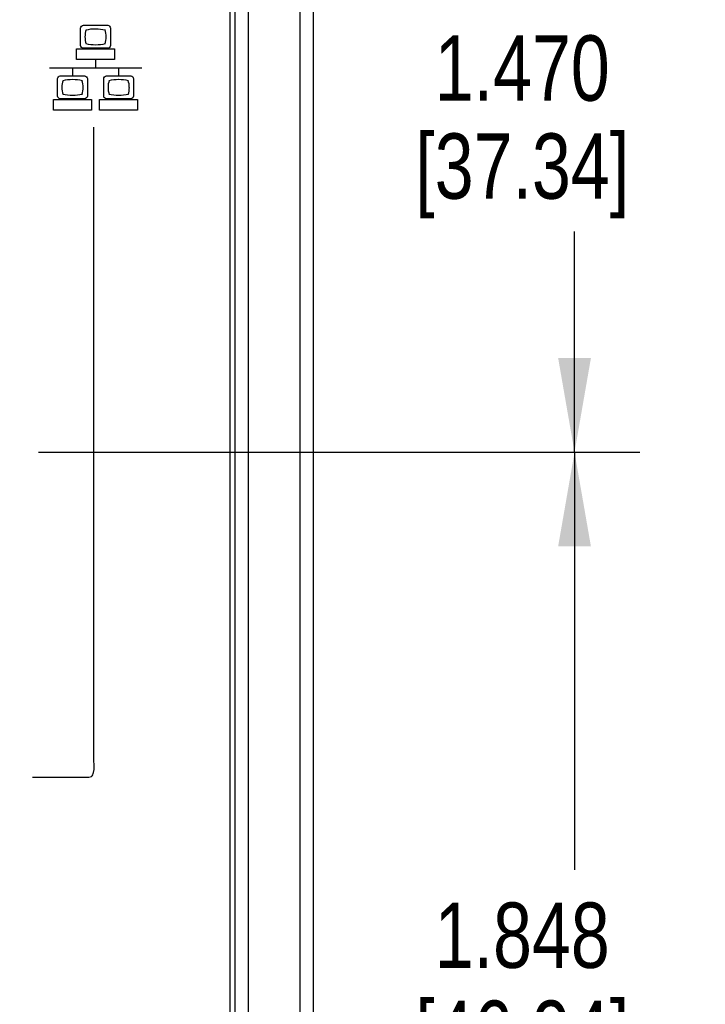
# Model space of a CAD drawing. Header units: inches. Extents: x 0 to 34, y 0 to 22.
# Tile 31 of 121: x 18.5 to 19.8, y 7.6 to 9.5. Entities that reach past the tile are written whole.
import ezdxf

# ---------------------------------------------------------------- set-up
doc = ezdxf.new("R2010")
doc.units = ezdxf.units.IN
doc.header["$LTSCALE"] = 1.87
doc.header["$MEASUREMENT"] = 0
doc.layers.get('0').update_dxf_attribs({"linetype": 'CONTINUOUS'})
doc.layers.add('DIMENSIONS', color=7, linetype='CONTINUOUS')
doc.styles.get("Standard").update_dxf_attribs({"font": 'txt', "width": 0.8})
doc.dimstyles.new('DIMSTYLE_1', dxfattribs={"dimtxt": 0.125, "dimasz": 0.18, "dimexe": 0.125, "dimexo": 0.0625, "dimgap": 0.0625, "dimtad": 0, "dimtih": 1, "dimtoh": 1, "dimdec": 3, "dimzin": 4, "dimdsep": 46, "dimtxsty": 'STANDARD', "dimblk": '_FILLED', "dimblk1": '_FILLED', "dimblk2": '_FILLED', "dimcen": 0.09, "dimadec": 0, "dimazin": 0, "dimtp": 0.001, "dimtm": 0.001, "dimtfac": 1, "dimtdec": 3, "dimtofl": 0, "dimtmove": 0, "dimatfit": 3, "dimldrblk": '_FILLED', "dimfxl": 1, "dimtolj": 1, "dimtzin": 4, "dimarcsym": 0})

# ---------------------------------------------------------------- blocks, each defined once
blk = doc.blocks.new('_FILLED')
at = {"color": 0, "linetype": 'BYBLOCK'}
blk.add_solid([(0, 0), (-1, 0.174), (-1, -0.174)], dxfattribs=at)
blk = doc.blocks.new('*D11')
at = {"layer": 'DIMENSIONS', "color": 2, "linetype": 'CONTINUOUS'}
for p, q in [((18.5638, 10.167), (19.7136, 10.167)), ((19.5886, 10.167), (19.5886, 9.557)), ((19.5886, 8.697), (19.5886, 9.1195)), ((18.5638, 8.697), (19.7136, 8.697))]:
    blk.add_line(p, q, dxfattribs=at)
at = {"layer": 'DIMENSIONS', "color": 2, "linetype": 'CONTINUOUS', "xscale": 0.18, "yscale": 0.18, "zscale": 0.18}
for p, rotation in [((19.5886, 10.167), 90), ((19.5886, 8.697), 270)]:
    blk.add_blockref('_FILLED', p, dxfattribs=dict(at, rotation=rotation))
at = {"layer": 'DIMENSIONS', "color": 2, "linetype": 'CONTINUOUS', "insert": (19.4886, 9.4945), "char_height": 0.125, "width": 0.7, "attachment_point": 2, "line_spacing_factor": 0.9}
blk.add_mtext('1.470\\P[37.34]', dxfattribs=at)
blk = doc.blocks.new('*D12')
at = {"layer": 'DIMENSIONS', "color": 2, "linetype": 'CONTINUOUS'}
for p, q in [((18.5638, 8.697), (19.7136, 8.697)), ((19.5886, 8.697), (19.5886, 7.898)), ((19.5886, 6.849), (19.5886, 7.4605)), ((18.4123, 6.849), (19.7136, 6.849))]:
    blk.add_line(p, q, dxfattribs=at)
at = {"layer": 'DIMENSIONS', "color": 2, "linetype": 'CONTINUOUS', "xscale": 0.18, "yscale": 0.18, "zscale": 0.18}
for p, rotation in [((19.5886, 8.697), 90), ((19.5886, 6.849), 270)]:
    blk.add_blockref('_FILLED', p, dxfattribs=dict(at, rotation=rotation))
at = {"layer": 'DIMENSIONS', "color": 2, "linetype": 'CONTINUOUS', "insert": (19.4886, 7.8355), "char_height": 0.125, "width": 0.7, "attachment_point": 2, "line_spacing_factor": 0.9}
blk.add_mtext('1.848\\P[46.94]', dxfattribs=at)

msp = doc.modelspace()

# ---------------------------------------------------------------- linework, layer by layer
at = {"color": 7, "linetype": 'CONTINUOUS'}
for p, q in [((19.0636, 11.2521), (19.0636, 4.452)), ((19.0886, 11.2265), (19.0886, 4.4776)), ((18.9301, 5.102), (18.9301, 10.601)), ((18.9396, 5.1024), (18.9396, 10.6017)), ((18.9651, 5.1024), (18.9651, 10.6017))]:
    msp.add_line(p, q, dxfattribs=at)
at = {"color": 40, "linetype": 'CONTINUOUS'}
for p, q in [((18.6496, 9.5138), (18.6962, 9.5138)), ((18.6443, 9.4751), (18.6443, 9.5085)), ((18.7014, 9.5085), (18.7014, 9.4751)), ((18.6365, 9.4481), (18.6365, 9.4688)), ((18.6365, 9.4688), (18.7092, 9.4688)), ((18.6962, 9.4698), (18.6496, 9.4698)), ((18.7092, 9.4688), (18.7092, 9.4481)), ((18.7092, 9.4481), (18.6365, 9.4481)), ((18.6729, 9.4481), (18.6729, 9.4325)), ((18.5846, 9.4326), (18.7611, 9.4326)), ((18.6287, 9.4326), (18.6287, 9.4169)), ((18.717, 9.4326), (18.717, 9.4169)), ((18.6002, 9.3783), (18.6002, 9.4117)), ((18.6055, 9.417), (18.652, 9.417)), ((18.6573, 9.4117), (18.6573, 9.3783)), ((18.6884, 9.3783), (18.6884, 9.4117)), ((18.6937, 9.417), (18.7403, 9.417)), ((18.7455, 9.4117), (18.7455, 9.3783)), ((18.5924, 9.3513), (18.5924, 9.3721)), ((18.5924, 9.3721), (18.6651, 9.3721)), ((18.652, 9.3731), (18.6055, 9.3731)), ((18.6651, 9.3721), (18.6651, 9.3513)), ((18.6806, 9.3513), (18.6806, 9.3721)), ((18.6806, 9.3721), (18.7533, 9.3721)), ((18.7403, 9.3731), (18.6937, 9.3731)), ((18.7533, 9.3721), (18.7533, 9.3513)), ((18.6651, 9.3513), (18.5924, 9.3513)), ((18.7533, 9.3513), (18.6806, 9.3513)), ((18.6697, 8.1462), (18.6697, 9.319)), ((18.5525, 8.0755), (18.6551, 8.0755))]:
    msp.add_line(p, q, dxfattribs=at)
for centre, radius, start, end in [((18.6729, 9.4283), 0.0784, 89.9899, 103.8467), ((18.6729, 9.4281), 0.0785, 76.1667, 89.9967), ((18.673, 9.5552), 0.0785, 256.1575, 269.9965), ((18.673, 9.5552), 0.0785, 270.003, 283.842), ((18.6288, 9.3307), 0.0792, 90.0174, 103.7357), ((18.6288, 9.3305), 0.0794, 76.2836, 89.9723), ((18.7171, 9.3307), 0.0791, 90.0164, 103.7377), ((18.717, 9.3309), 0.079, 76.249, 89.9969), ((18.629, 9.4593), 0.0793, 256.2337, 269.9224), ((18.6288, 9.4583), 0.0783, 270.0308, 283.8998), ((18.7172, 9.459), 0.079, 256.2035, 269.9515), ((18.717, 9.4586), 0.0787, 270.0596, 283.8689), ((18.6976, 9.3949), 0.0399, 340.2995, 359.9267)]:
    msp.add_arc(centre, radius, start, end, dxfattribs=at)
for points in [[(18.6443, 9.5085), (18.6443, 9.511), (18.6471, 9.5138), (18.6496, 9.5138)], [(18.6962, 9.5138), (18.6986, 9.5138), (18.7014, 9.511), (18.7014, 9.5085)], [(18.6549, 9.5051), (18.6534, 9.5009), (18.6526, 9.4963), (18.6526, 9.4917)], [(18.6933, 9.4917), (18.6933, 9.4962), (18.6925, 9.5008), (18.691, 9.5051)], [(18.6496, 9.4698), (18.6471, 9.4698), (18.6443, 9.4726), (18.6443, 9.4751)], [(18.6526, 9.4917), (18.6526, 9.4872), (18.6534, 9.4826), (18.6549, 9.4783)], [(18.691, 9.4783), (18.6925, 9.4825), (18.6933, 9.4871), (18.6933, 9.4917)], [(18.7014, 9.4751), (18.7014, 9.4726), (18.6986, 9.4698), (18.6962, 9.4698)], [(18.6002, 9.4117), (18.6002, 9.4142), (18.603, 9.417), (18.6055, 9.417)], [(18.6108, 9.4084), (18.6093, 9.4041), (18.6085, 9.3995), (18.6085, 9.395)], [(18.6492, 9.3949), (18.6492, 9.3994), (18.6484, 9.404), (18.6469, 9.4083)], [(18.652, 9.417), (18.6545, 9.417), (18.6573, 9.4142), (18.6573, 9.4117)], [(18.6884, 9.4117), (18.6884, 9.4142), (18.6912, 9.417), (18.6937, 9.417)], [(18.6991, 9.4084), (18.6975, 9.4041), (18.6967, 9.3995), (18.6967, 9.395)], [(18.7374, 9.3949), (18.7374, 9.3994), (18.7366, 9.404), (18.7351, 9.4083)], [(18.7403, 9.417), (18.7428, 9.417), (18.7455, 9.4142), (18.7455, 9.4117)], [(18.6085, 9.395), (18.6085, 9.3904), (18.6093, 9.3858), (18.6108, 9.3816)], [(18.6469, 9.3815), (18.6484, 9.3858), (18.6492, 9.3904), (18.6492, 9.3949)], [(18.6967, 9.395), (18.6967, 9.3904), (18.6975, 9.3858), (18.6991, 9.3816)], [(18.6055, 9.3731), (18.603, 9.3731), (18.6002, 9.3759), (18.6002, 9.3783)], [(18.6573, 9.3783), (18.6573, 9.3759), (18.6545, 9.3731), (18.652, 9.3731)], [(18.6937, 9.3731), (18.6912, 9.3731), (18.6884, 9.3759), (18.6884, 9.3783)], [(18.7455, 9.3783), (18.7455, 9.3759), (18.7428, 9.3731), (18.7403, 9.3731)]]:
    msp.add_open_spline(points, degree=3, dxfattribs=at)
msp.add_open_spline([(18.6551, 8.0755), (18.6584, 8.0755), (18.6659, 8.0745), (18.6711, 8.0889), (18.669, 8.1116), (18.6697, 8.1326), (18.6697, 8.1462)], degree=3, knots=[0, 0, 0, 0, 0.12259, 0.23175, 0.492541, 1, 1, 1, 1], dxfattribs=at)

# ---------------------------------------------------------------- dimensions: what is measured, and where the dimension line sits
at = {"layer": 'DIMENSIONS', "color": 2, "linetype": 'CONTINUOUS'}
for base, p1, p2, picture, middle in [((19.5886, 8.697), (18.5013, 10.167), (18.5013, 8.697), '*D11', (19.5886, 9.3383)), ((19.5886, 6.849), (18.5013, 8.697), (18.3498, 6.849), '*D12', (19.5886, 7.6793))]:
    dim = msp.add_linear_dim(base=base, p1=p1, p2=p2, angle=270, dimstyle='DIMSTYLE_1', dxfattribs=at)
    dim.commit()
    dim.dimension.update_dxf_attribs({"geometry": picture, "text_midpoint": middle, "dimtype": 160})

doc.saveas('drawing.dxf')
